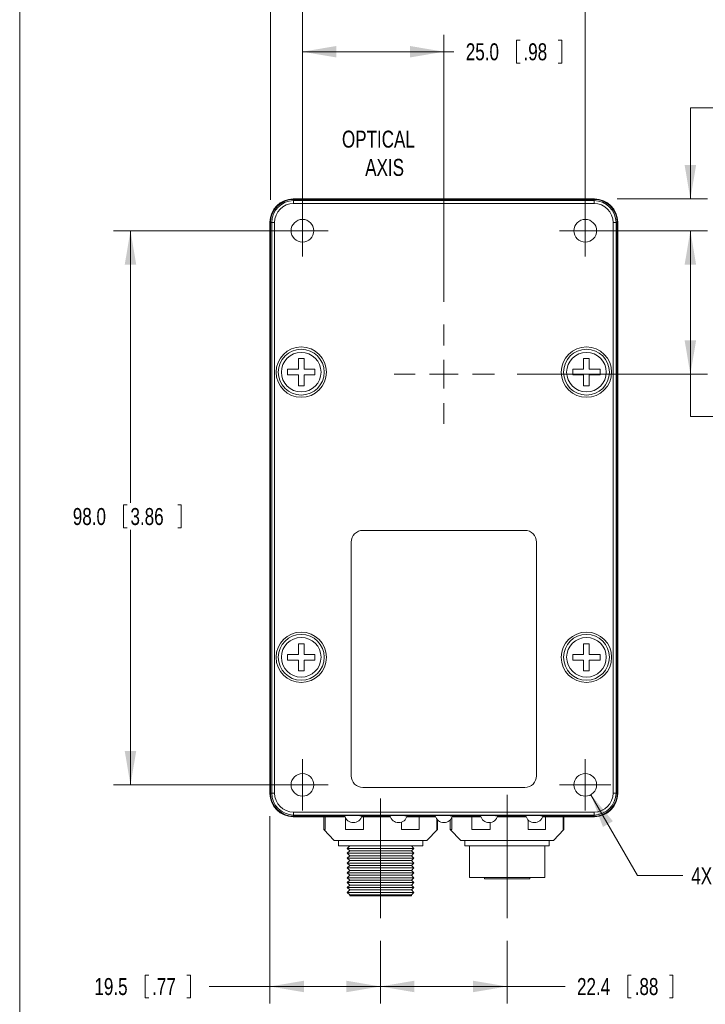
# Model space of a CAD drawing. Header units: millimetres. Extents: x 10 to 277, y 8 to 208.
# Tile 2 of 25: x 10 to 71, y 74 to 161. Entities that reach past the tile are written whole.
import ezdxf

# ---------------------------------------------------------------- set-up
doc = ezdxf.new("R2010")
doc.units = ezdxf.units.MM
doc.linetypes.add('CENTERX2', pattern=[20.32, 12.7, -2.54, 2.54, -2.54])
doc.styles.add('SLDTEXTSTYLE0', font='TXT', dxfattribs={"width": 0.75})
doc.dimstyles.new('SLDDIMSTYLE0', dxfattribs={"dimtxt": 1.5, "dimasz": 3, "dimexe": 0, "dimexo": 0.0625, "dimgap": 0.375, "dimtad": 0, "dimtih": 1, "dimtoh": 1, "dimdec": 1, "dimlfac": 2, "dimrnd": 1e-09, "dimzin": 12, "dimdsep": 46, "dimtxsty": 'SLDTEXTSTYLE0', "dimsah": 1, "dimcen": 0.09, "dimadec": 0, "dimazin": 0, "dimtfac": 1, "dimtdec": 1, "dimtofl": 0, "dimtmove": 0, "dimatfit": 3, "dimfxl": 1, "dimtolj": 1, "dimtzin": 12, "dimarcsym": 0})
doc.dimstyles.new('SLDDIMSTYLE1', dxfattribs={"dimtxt": 1.5, "dimasz": 3, "dimexe": 0, "dimexo": 0.0625, "dimgap": 0.375, "dimtad": 0, "dimtih": 1, "dimtoh": 1, "dimdec": 1, "dimlfac": 2, "dimrnd": 1e-09, "dimzin": 4, "dimdsep": 46, "dimtxsty": 'SLDTEXTSTYLE0', "dimsah": 1, "dimcen": 0.09, "dimadec": 0, "dimazin": 0, "dimtfac": 1, "dimtdec": 1, "dimtofl": 0, "dimtmove": 0, "dimatfit": 3, "dimfxl": 1, "dimtolj": 1, "dimtzin": 12, "dimarcsym": 0})
doc.dimstyles.new('SLDDIMSTYLE2', dxfattribs={"dimtxt": 1.5, "dimasz": 3, "dimexe": 0, "dimexo": 0.0625, "dimgap": 0.375, "dimtad": 0, "dimtih": 1, "dimtoh": 1, "dimdec": 1, "dimlfac": 2, "dimrnd": 1e-09, "dimzin": 12, "dimdsep": 46, "dimtxsty": 'SLDTEXTSTYLE0', "dimsah": 1, "dimcen": 0.09, "dimadec": 0, "dimazin": 0, "dimtfac": 1, "dimtdec": 1, "dimtofl": 0, "dimtmove": 0, "dimatfit": 3, "dimfxl": 1, "dimtolj": 1, "dimtzin": 12, "dimarcsym": 0})
doc.dimstyles.new('SLDDIMSTYLE3', dxfattribs={"dimtxt": 1.5, "dimasz": 3, "dimexe": 0, "dimexo": 0.0625, "dimgap": 0.375, "dimtad": 0, "dimtih": 1, "dimtoh": 1, "dimdec": 1, "dimlfac": 2, "dimrnd": 1e-09, "dimzin": 12, "dimdsep": 46, "dimtxsty": 'SLDTEXTSTYLE0', "dimsah": 1, "dimcen": 0.09, "dimadec": 0, "dimazin": 0, "dimtfac": 1, "dimtdec": 1, "dimtmove": 0, "dimatfit": 3, "dimfxl": 1, "dimtolj": 1, "dimtzin": 12, "dimarcsym": 0})

# ---------------------------------------------------------------- blocks, each defined once
blk = doc.blocks.new('*D7')
at = {"color": 7, "linetype": 'Continuous', "lineweight": 0}
for p, q in [((32.201, 91.064), (32.201, 74.513)), ((41.951, 80.038), (41.951, 74.513)), ((21.177, 77.025), (21.177, 75.002)), ((21.177, 77.025), (21.482, 77.025)), ((25.165, 77.025), (24.861, 77.025)), ((25.165, 77.025), (25.165, 75.002)), ((32.201, 76.013), (26.827, 76.013)), ((41.951, 76.013), (32.201, 76.013)), ((21.177, 75.002), (21.482, 75.002)), ((25.165, 75.002), (24.861, 75.002))]:
    blk.add_line(p, q, dxfattribs=at)
for points in [[(32.201, 76.013), (35.201, 75.505), (35.201, 76.521)], [(41.951, 76.013), (38.951, 76.521), (38.951, 75.505)]]:
    blk.add_solid(points, dxfattribs=at)
at = {"color": 7, "linetype": 'Continuous', "lineweight": 0, "char_height": 1.5, "attachment_point": 1, "style": 'SLDTEXTSTYLE0'}
for s, insert in [('19.5', (16.69, 76.757)), ('.77', (21.786, 76.757))]:
    blk.add_mtext(s, dxfattribs=dict(at, insert=insert))
blk = doc.blocks.new('*D8')
at = {"color": 7, "linetype": 'Continuous', "lineweight": 0}
for p, q in [((41.951, 80.038), (41.951, 74.513)), ((53.151, 80.038), (53.151, 74.513)), ((63.814, 77.025), (63.814, 75.002)), ((63.814, 77.025), (64.119, 77.025)), ((67.802, 77.025), (67.498, 77.025)), ((67.802, 77.025), (67.802, 75.002)), ((41.951, 76.013), (53.151, 76.013)), ((53.151, 76.013), (58.273, 76.013)), ((63.814, 75.002), (64.119, 75.002)), ((67.802, 75.002), (67.498, 75.002))]:
    blk.add_line(p, q, dxfattribs=at)
for points in [[(41.951, 76.013), (44.951, 75.505), (44.951, 76.521)], [(53.151, 76.013), (50.151, 76.521), (50.151, 75.505)]]:
    blk.add_solid(points, dxfattribs=at)
at = {"color": 7, "linetype": 'Continuous', "lineweight": 0, "char_height": 1.5, "attachment_point": 1, "style": 'SLDTEXTSTYLE0'}
for s, insert in [('22.4', (59.327, 76.757)), ('.88', (64.423, 76.757))]:
    blk.add_mtext(s, dxfattribs=dict(at, insert=insert))
blk = doc.blocks.new('*D9')
at = {"color": 7, "linetype": 'Continuous', "lineweight": 0}
for p, q in [((35.065, 144.83), (35.065, 167.381)), ((60.059, 144.83), (60.059, 167.381)), ((48.163, 166.893), (48.163, 164.869)), ((48.163, 166.893), (48.467, 166.893)), ((53.259, 166.893), (52.955, 166.893)), ((53.259, 166.893), (53.259, 164.869)), ((35.065, 165.881), (42.622, 165.881)), ((60.059, 165.881), (54.921, 165.881)), ((48.163, 164.869), (48.467, 164.869)), ((53.259, 164.869), (52.955, 164.869))]:
    blk.add_line(p, q, dxfattribs=at)
for points in [[(35.065, 165.881), (38.065, 165.373), (38.065, 166.389)], [(60.059, 165.881), (57.059, 166.389), (57.059, 165.373)]]:
    blk.add_solid(points, dxfattribs=at)
at = {"color": 7, "linetype": 'Continuous', "lineweight": 0, "char_height": 1.5, "attachment_point": 1, "style": 'SLDTEXTSTYLE0'}
for s, insert in [('50.0', (43.675, 166.624)), ('1.97', (48.771, 166.624))]:
    blk.add_mtext(s, dxfattribs=dict(at, insert=insert))
blk = doc.blocks.new('*D10')
at = {"color": 7, "linetype": 'Continuous', "lineweight": 0}
for p, q in [((33.065, 142.83), (18.375, 142.83)), ((19.875, 142.83), (19.875, 118.759)), ((19.267, 118.581), (19.267, 116.557)), ((19.267, 118.581), (19.571, 118.581)), ((24.363, 118.581), (24.058, 118.581)), ((24.363, 118.581), (24.363, 116.557)), ((19.267, 116.557), (19.571, 116.557)), ((19.875, 93.833), (19.875, 116.379)), ((24.363, 116.557), (24.058, 116.557)), ((33.065, 93.833), (18.375, 93.833))]:
    blk.add_line(p, q, dxfattribs=at)
for points in [[(19.875, 142.83), (19.367, 139.83), (20.383, 139.83)], [(19.875, 93.833), (20.383, 96.833), (19.367, 96.833)]]:
    blk.add_solid(points, dxfattribs=at)
at = {"color": 7, "linetype": 'Continuous', "lineweight": 0, "char_height": 1.5, "attachment_point": 1, "style": 'SLDTEXTSTYLE0'}
for s, insert in [('98.0', (14.779, 118.312)), ('3.86', (19.875, 118.312))]:
    blk.add_mtext(s, dxfattribs=dict(at, insert=insert))
blk = doc.blocks.new('*D11')
at = {"color": 7, "linetype": 'Continuous', "lineweight": 0}
for p, q in [((35.065, 144.83), (35.065, 160.154)), ((47.562, 136.533), (47.562, 160.154)), ((53.988, 159.666), (53.988, 157.643)), ((53.988, 159.666), (54.293, 159.666)), ((57.976, 159.666), (57.672, 159.666)), ((57.976, 159.666), (57.976, 157.643)), ((35.065, 158.654), (47.562, 158.654)), ((47.562, 158.654), (48.447, 158.654)), ((53.988, 157.643), (54.293, 157.643)), ((57.976, 157.643), (57.672, 157.643))]:
    blk.add_line(p, q, dxfattribs=at)
for points in [[(35.065, 158.654), (38.065, 158.146), (38.065, 159.162)], [(47.562, 158.654), (44.562, 159.162), (44.562, 158.146)]]:
    blk.add_solid(points, dxfattribs=at)
at = {"color": 7, "linetype": 'Continuous', "lineweight": 0, "char_height": 1.5, "attachment_point": 1, "style": 'SLDTEXTSTYLE0'}
for s, insert in [('25.0', (49.501, 159.398)), ('.98', (54.597, 159.398))]:
    blk.add_mtext(s, dxfattribs=dict(at, insert=insert))
blk = doc.blocks.new('*D12')
at = {"color": 7, "linetype": 'Continuous', "lineweight": 0}
for p, q in [((32.246, 145.554), (32.246, 167.381)), ((35.065, 144.83), (35.065, 167.381)), ((20.107, 166.893), (20.107, 164.869)), ((20.107, 166.893), (20.411, 166.893)), ((24.095, 166.893), (23.791, 166.893)), ((24.095, 166.893), (24.095, 164.869)), ((32.246, 165.881), (25.757, 165.881)), ((35.065, 165.881), (41.065, 165.881)), ((20.107, 164.869), (20.411, 164.869)), ((24.095, 164.869), (23.791, 164.869))]:
    blk.add_line(p, q, dxfattribs=at)
for points in [[(32.246, 165.881), (29.246, 166.389), (29.246, 165.373)], [(35.065, 165.881), (38.065, 165.373), (38.065, 166.389)]]:
    blk.add_solid(points, dxfattribs=at)
at = {"color": 7, "linetype": 'Continuous', "lineweight": 0, "char_height": 1.5, "attachment_point": 1, "style": 'SLDTEXTSTYLE0'}
for s, insert in [('5.6', (16.728, 166.624)), ('.22', (20.716, 166.624))]:
    blk.add_mtext(s, dxfattribs=dict(at, insert=insert))
blk = doc.blocks.new('*D13')
at = {"color": 7, "linetype": 'Continuous', "lineweight": 0}
for p, q in [((62.059, 142.83), (70.842, 142.83)), ((69.342, 130.138), (69.342, 142.83)), ((54.038, 130.138), (70.842, 130.138)), ((69.342, 126.417), (69.342, 130.138)), ((76.883, 127.429), (76.883, 125.405)), ((76.883, 127.429), (77.187, 127.429)), ((81.979, 127.429), (81.675, 127.429)), ((81.979, 127.429), (81.979, 125.405)), ((71.342, 126.417), (69.342, 126.417)), ((76.883, 125.405), (77.187, 125.405)), ((81.979, 125.405), (81.675, 125.405))]:
    blk.add_line(p, q, dxfattribs=at)
for points in [[(69.342, 142.83), (68.834, 139.83), (69.85, 139.83)], [(69.342, 130.138), (69.85, 133.138), (68.834, 133.138)]]:
    blk.add_solid(points, dxfattribs=at)
at = {"color": 7, "linetype": 'Continuous', "lineweight": 0, "char_height": 1.5, "attachment_point": 1, "style": 'SLDTEXTSTYLE0'}
for s, insert in [('25.4', (72.395, 127.16)), ('1.00', (77.491, 127.16))]:
    blk.add_mtext(s, dxfattribs=dict(at, insert=insert))
blk = doc.blocks.new('*D14')
at = {"color": 7, "linetype": 'Continuous', "lineweight": 0}
for p, q in [((75.775, 154.711), (75.775, 152.688)), ((75.775, 154.711), (76.079, 154.711)), ((79.762, 154.711), (79.458, 154.711)), ((79.762, 154.711), (79.762, 152.688)), ((71.342, 153.699), (69.342, 153.699)), ((69.342, 153.699), (69.342, 145.638)), ((75.775, 152.688), (76.079, 152.688)), ((79.762, 152.688), (79.458, 152.688)), ((62.884, 145.638), (70.842, 145.638)), ((62.059, 142.83), (70.842, 142.83)), ((69.342, 142.83), (69.342, 136.83))]:
    blk.add_line(p, q, dxfattribs=at)
for points in [[(69.342, 145.638), (69.85, 148.638), (68.834, 148.638)], [(69.342, 142.83), (68.834, 139.83), (69.85, 139.83)]]:
    blk.add_solid(points, dxfattribs=at)
at = {"color": 7, "linetype": 'Continuous', "lineweight": 0, "char_height": 1.5, "attachment_point": 1, "style": 'SLDTEXTSTYLE0'}
for s, insert in [('5.6', (72.395, 154.443)), ('.22', (76.383, 154.443))]:
    blk.add_mtext(s, dxfattribs=dict(at, insert=insert))
blk = doc.blocks.new('SW_SYMBOL_HOLE_DEPTH')
at = {"color": 0, "linetype": 'Continuous', "lineweight": 0}
for p, q in [((0, 875), (800, 875)), ((100, 555), (400, 75)), ((400, 875), (400, 75)), ((700, 555), (400, 75))]:
    blk.add_line(p, q, dxfattribs=at)
blk = doc.blocks.new('*D15')
at = {"color": 7, "linetype": 'Continuous', "lineweight": 0}
for p, q in [((60.558, 92.967), (64.671, 85.829)), ((64.671, 85.829), (68.671, 85.829))]:
    blk.add_line(p, q, dxfattribs=at)
blk.add_solid([(60.558, 92.967), (61.616, 90.114), (62.496, 90.621)], dxfattribs=at)
at = {"color": 7, "linetype": 'Continuous', "lineweight": 0, "xscale": 0.001916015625, "yscale": 0.001916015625, "zscale": 0.001916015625}
blk.add_blockref('SW_SYMBOL_HOLE_DEPTH', (75.802, 84.787), dxfattribs=at)
at = {"color": 7, "linetype": 'Continuous', "lineweight": 0, "char_height": 1.5, "attachment_point": 1, "style": 'SLDTEXTSTYLE0'}
for s, insert in [('4X M4 ', (69.421, 86.536)), ('8.0', (77.946, 86.536))]:
    blk.add_mtext(s, dxfattribs=dict(at, insert=insert))
blk = doc.blocks.new('SW_CENTERMARKSYMBOL_0')
at = {"color": 0, "linetype": 'Continuous', "lineweight": 0}
for p, q in [((0, 2.54), (0, 4.395)), ((0, 0), (0, 1.27)), ((-2.54, 0), (-4.395, 0)), ((0, 0), (-1.27, 0)), ((0, 0), (0, -1.27)), ((0, 0), (1.27, 0)), ((2.54, 0), (4.476, 0)), ((0, -2.54), (0, -4.395))]:
    blk.add_line(p, q, dxfattribs=at)
blk = doc.blocks.new('SW_CENTERMARKSYMBOL_1')
at = {"color": 0, "linetype": 'Continuous', "lineweight": 0}
for p, q in [((0, 1.27), (0, 2.27)), ((0, 0), (0, 1.27)), ((-1.27, 0), (-2.27, 0)), ((0, 0), (-1.27, 0)), ((0, 0), (0, -1.27)), ((0, 0), (1.27, 0)), ((1.27, 0), (2.27, 0)), ((0, -1.27), (0, -2.27))]:
    blk.add_line(p, q, dxfattribs=at)
blk = doc.blocks.new('SW_CENTERMARKSYMBOL_2')
at = {"color": 0, "linetype": 'Continuous', "lineweight": 0}
for p, q in [((0, 1.27), (0, 2.27)), ((0, 0), (0, 1.27)), ((-1.27, 0), (-2.27, 0)), ((0, 0), (-1.27, 0)), ((0, 0), (0, -1.27)), ((0, 0), (1.27, 0)), ((1.27, 0), (2.27, 0)), ((0, -1.27), (0, -2.27))]:
    blk.add_line(p, q, dxfattribs=at)
blk = doc.blocks.new('SW_CENTERMARKSYMBOL_3')
at = {"color": 0, "linetype": 'Continuous', "lineweight": 0}
for p, q in [((0, 1.27), (0, 2.27)), ((0, 0), (0, 1.27)), ((-1.27, 0), (-2.27, 0)), ((0, 0), (-1.27, 0)), ((0, 0), (0, -1.27)), ((0, 0), (1.27, 0)), ((1.27, 0), (2.27, 0)), ((0, -1.27), (0, -2.27))]:
    blk.add_line(p, q, dxfattribs=at)
blk = doc.blocks.new('SW_CENTERMARKSYMBOL_4')
at = {"color": 0, "linetype": 'Continuous', "lineweight": 0}
for p, q in [((0, 1.27), (0, 2.27)), ((0, 0), (0, 1.27)), ((-1.27, 0), (-2.27, 0)), ((0, 0), (-1.27, 0)), ((0, 0), (0, -1.27)), ((0, 0), (1.27, 0)), ((1.27, 0), (2.27, 0)), ((0, -1.27), (0, -2.27))]:
    blk.add_line(p, q, dxfattribs=at)
blk = doc.blocks.new('SW_NOTE_5')
at = {"color": 0, "linetype": 'Continuous', "lineweight": 0, "char_height": 1.5, "attachment_point": 1, "style": 'SLDTEXTSTYLE0'}
for s, insert in [('OPTICAL', (0, 1.934)), ('AXIS', (2.053, -0.566))]:
    blk.add_mtext(s, dxfattribs=dict(at, insert=insert))

msp = doc.modelspace()

# ---------------------------------------------------------------- linework, layer by layer
at = {"color": 7, "linetype": 'Continuous', "lineweight": 15}
for p, q in [((10.088, 7.692), (10.088, 207.692)), ((34.24, 145.638), (60.884, 145.638)), ((34.291, 145.492), (34.291, 145.599)), ((60.834, 145.599), (34.291, 145.599)), ((34.291, 145.492), (34.291, 145.239)), ((34.291, 145.492), (60.834, 145.492)), ((60.834, 145.492), (60.834, 145.599)), ((60.834, 145.492), (60.834, 145.239)), ((60.834, 145.239), (34.291, 145.239)), ((32.201, 93.064), (32.201, 143.6)), ((32.246, 143.554), (32.246, 93.11)), ((32.352, 143.554), (32.246, 143.554)), ((32.352, 93.11), (32.352, 143.554)), ((32.606, 143.554), (32.352, 143.554)), ((32.606, 143.554), (32.606, 93.11)), ((62.518, 93.11), (62.518, 143.554)), ((62.772, 143.554), (62.518, 143.554)), ((62.772, 143.554), (62.772, 93.11)), ((62.772, 143.554), (62.878, 143.554)), ((62.878, 93.11), (62.878, 143.554)), ((62.923, 143.6), (62.923, 93.064)), ((35.212, 131.526), (34.712, 131.526)), ((34.712, 131.526), (34.712, 130.576)), ((35.212, 130.576), (35.212, 131.526)), ((59.912, 131.526), (59.912, 130.576)), ((60.412, 131.526), (59.912, 131.526)), ((60.412, 130.576), (60.412, 131.526)), ((34.712, 130.576), (33.762, 130.576)), ((33.762, 130.576), (33.762, 130.076)), ((36.162, 130.576), (35.212, 130.576)), ((36.162, 130.076), (36.162, 130.576)), ((58.962, 130.576), (58.962, 130.076)), ((59.912, 130.576), (58.962, 130.576)), ((61.362, 130.576), (60.412, 130.576)), ((61.362, 130.076), (61.362, 130.576)), ((33.762, 130.076), (34.712, 130.076)), ((34.712, 130.076), (34.712, 129.126)), ((35.212, 129.126), (35.212, 130.076)), ((35.212, 130.076), (36.162, 130.076)), ((58.962, 130.076), (59.912, 130.076)), ((59.912, 130.076), (59.912, 129.126)), ((60.412, 129.126), (60.412, 130.076)), ((60.412, 130.076), (61.362, 130.076)), ((34.712, 129.126), (35.212, 129.126)), ((59.912, 129.126), (60.412, 129.126)), ((54.712, 116.338), (40.412, 116.338)), ((39.371, 115.296), (39.371, 94.646)), ((55.754, 94.646), (55.754, 115.296)), ((35.212, 106.317), (34.712, 106.317)), ((34.712, 106.317), (34.712, 105.367)), ((35.212, 105.367), (35.212, 106.317)), ((60.412, 106.317), (59.912, 106.317)), ((59.912, 106.317), (59.912, 105.367)), ((60.412, 105.367), (60.412, 106.317)), ((33.762, 105.367), (33.762, 104.867)), ((34.712, 105.367), (33.762, 105.367)), ((36.162, 105.367), (35.212, 105.367)), ((36.162, 104.867), (36.162, 105.367)), ((59.912, 105.367), (58.962, 105.367)), ((58.962, 105.367), (58.962, 104.867)), ((61.362, 105.367), (60.412, 105.367)), ((61.362, 104.867), (61.362, 105.367)), ((33.762, 104.867), (34.712, 104.867)), ((34.712, 104.867), (34.712, 103.917)), ((35.212, 103.917), (35.212, 104.867)), ((35.212, 104.867), (36.162, 104.867)), ((58.962, 104.867), (59.912, 104.867)), ((59.912, 104.867), (59.912, 103.917)), ((60.412, 104.867), (61.362, 104.867)), ((60.412, 103.917), (60.412, 104.867)), ((34.712, 103.917), (35.212, 103.917)), ((59.912, 103.917), (60.412, 103.917)), ((40.412, 93.605), (54.712, 93.605)), ((32.352, 93.11), (32.246, 93.11)), ((32.606, 93.11), (32.352, 93.11)), ((62.772, 93.11), (62.518, 93.11)), ((62.772, 93.11), (62.878, 93.11)), ((34.291, 91.425), (60.834, 91.425)), ((34.291, 91.425), (34.291, 91.171)), ((60.834, 91.425), (60.834, 91.171)), ((38.829, 91.025), (34.24, 91.025)), ((60.834, 91.171), (34.291, 91.171)), ((34.291, 91.171), (34.291, 91.065)), ((34.291, 91.065), (38.817, 91.065)), ((36.958, 91.025), (36.958, 89.901)), ((37.078, 89.901), (37.078, 91.025)), ((38.864, 89.901), (38.864, 90.94)), ((42.829, 91.025), (40.295, 91.025)), ((40.308, 91.065), (42.817, 91.065)), ((40.474, 89.901), (40.474, 91.025)), ((43.828, 89.901), (43.828, 90.547)), ((46.829, 91.025), (44.295, 91.025)), ((44.308, 91.065), (46.817, 91.065)), ((45.37, 89.901), (45.37, 91.025)), ((46.938, 89.901), (46.938, 90.816)), ((46.991, 89.901), (46.991, 90.752)), ((48.134, 90.752), (48.134, 89.901)), ((48.254, 89.901), (48.254, 90.928)), ((50.829, 91.025), (48.295, 91.025)), ((48.308, 91.065), (50.817, 91.065)), ((50.04, 89.901), (50.04, 91.025)), ((54.829, 91.025), (52.295, 91.025)), ((52.308, 91.065), (54.817, 91.065)), ((55.004, 89.901), (55.004, 90.738)), ((60.884, 91.025), (56.295, 91.025)), ((56.308, 91.065), (60.834, 91.065)), ((56.546, 89.901), (56.546, 91.025)), ((58.114, 89.901), (58.114, 91.025)), ((58.167, 89.901), (58.167, 91.025)), ((60.834, 91.171), (60.834, 91.065)), ((36.958, 89.901), (37.883, 88.933)), ((36.958, 89.901), (37.078, 89.901)), ((38.864, 89.901), (40.474, 89.901)), ((43.828, 89.901), (45.37, 89.901)), ((46.065, 88.933), (46.991, 89.901)), ((46.938, 89.901), (46.991, 89.901)), ((48.134, 89.901), (49.059, 88.933)), ((48.134, 89.901), (48.254, 89.901)), ((50.04, 89.901), (51.65, 89.901)), ((51.65, 89.901), (51.65, 90.505)), ((55.004, 89.901), (56.546, 89.901)), ((57.241, 88.933), (58.167, 89.901)), ((58.114, 89.901), (58.167, 89.901)), ((37.883, 88.933), (41.974, 88.933)), ((38.249, 88.933), (38.249, 88.433)), ((41.974, 88.933), (46.065, 88.933)), ((45.699, 88.433), (45.699, 88.933)), ((49.059, 88.933), (53.15, 88.933)), ((49.425, 88.933), (49.425, 88.433)), ((53.15, 88.933), (57.241, 88.933)), ((56.875, 88.433), (56.875, 88.933)), ((41.974, 88.433), (38.249, 88.433)), ((39.244, 88.433), (39.028, 88.217)), ((39.028, 88.217), (39.244, 88.001)), ((39.028, 88.217), (44.921, 88.217)), ((39.244, 88.001), (39.028, 87.785)), ((39.244, 88.001), (44.705, 88.001)), ((45.699, 88.433), (41.974, 88.433)), ((44.921, 88.217), (44.705, 88.433)), ((44.705, 88.001), (44.921, 88.217)), ((44.921, 87.785), (44.705, 88.001)), ((53.15, 88.433), (49.425, 88.433)), ((49.825, 88.433), (49.825, 85.633)), ((56.875, 88.433), (53.15, 88.433)), ((56.475, 85.633), (56.475, 88.433)), ((39.028, 87.785), (39.244, 87.57)), ((39.028, 87.785), (44.921, 87.785)), ((39.244, 87.57), (39.028, 87.354)), ((39.028, 87.354), (39.244, 87.138)), ((39.028, 87.354), (44.921, 87.354)), ((39.244, 87.138), (39.028, 86.922)), ((39.244, 87.57), (44.705, 87.57)), ((39.244, 87.138), (44.705, 87.138)), ((44.705, 87.57), (44.921, 87.785)), ((44.921, 87.354), (44.705, 87.57)), ((44.705, 87.138), (44.921, 87.354)), ((44.921, 86.922), (44.705, 87.138)), ((39.028, 86.922), (39.244, 86.706)), ((39.028, 86.922), (44.921, 86.922)), ((39.244, 86.706), (39.028, 86.49)), ((39.028, 86.49), (39.244, 86.274)), ((39.028, 86.49), (44.921, 86.49)), ((39.244, 86.274), (39.028, 86.058)), ((39.244, 86.706), (44.705, 86.706)), ((39.244, 86.274), (44.705, 86.274)), ((44.705, 86.706), (44.921, 86.922)), ((44.921, 86.49), (44.705, 86.706)), ((44.705, 86.274), (44.921, 86.49)), ((44.921, 86.058), (44.705, 86.274)), ((39.028, 86.058), (39.244, 85.842)), ((39.028, 86.058), (44.921, 86.058)), ((39.244, 85.842), (39.028, 85.626)), ((39.028, 85.626), (39.244, 85.411)), ((39.028, 85.626), (44.921, 85.626)), ((39.244, 85.411), (39.028, 85.195)), ((39.244, 85.842), (44.705, 85.842)), ((39.244, 85.411), (44.705, 85.411)), ((44.705, 85.842), (44.921, 86.058)), ((44.921, 85.626), (44.705, 85.842)), ((44.705, 85.411), (44.921, 85.626)), ((44.921, 85.195), (44.705, 85.411)), ((53.15, 85.633), (49.825, 85.633)), ((51.15, 85.633), (51.15, 85.533)), ((55.15, 85.533), (51.15, 85.533)), ((56.475, 85.633), (53.15, 85.633)), ((55.15, 85.533), (55.15, 85.633)), ((39.028, 85.195), (39.244, 84.979)), ((39.028, 85.195), (44.921, 85.195)), ((39.244, 84.979), (39.028, 84.763)), ((39.028, 84.763), (39.244, 84.547)), ((39.028, 84.763), (44.921, 84.763)), ((39.244, 84.547), (39.028, 84.331)), ((39.244, 84.979), (44.705, 84.979)), ((39.244, 84.547), (44.705, 84.547)), ((44.705, 84.979), (44.921, 85.195)), ((44.921, 84.763), (44.705, 84.979)), ((44.705, 84.547), (44.921, 84.763)), ((44.921, 84.331), (44.705, 84.547)), ((39.028, 84.331), (39.244, 84.115)), ((39.028, 84.331), (44.921, 84.331)), ((39.244, 84.115), (39.244, 84.015)), ((39.244, 84.115), (44.705, 84.115)), ((39.244, 84.015), (44.705, 84.015)), ((44.705, 84.115), (44.921, 84.331)), ((44.705, 84.015), (44.705, 84.115))]:
    msp.add_line(p, q, dxfattribs=at)
at = {"color": 7, "linetype": 'CENTERX2', "lineweight": 0}
for p, q in [((41.951, 92.619), (41.951, 82.038)), ((53.151, 82.038), (53.151, 92.945))]:
    msp.add_line(p, q, dxfattribs=at)
at = {"color": 7, "linetype": 'Continuous', "lineweight": 15}
for centre, radius in [((35.065, 142.83), 1), ((60.059, 142.83), 1), ((34.962, 130.326), 2.225), ((34.962, 130.326), 2.025), ((60.162, 130.326), 2.225), ((60.162, 130.326), 2.025), ((34.962, 130.326), 1.75), ((60.162, 130.326), 1.75), ((34.962, 105.117), 2.225), ((34.962, 105.117), 2.025), ((60.162, 105.117), 2.225), ((60.162, 105.117), 2.025), ((34.962, 105.117), 1.75), ((60.162, 105.117), 1.75), ((35.065, 93.833), 1), ((60.059, 93.833), 1)]:
    msp.add_circle(centre, radius, dxfattribs=at)
for centre, radius, start, end in [((34.24, 143.6), 2.039, 90, 180), ((34.291, 143.554), 2.045, 90, 180), ((34.291, 143.554), 1.938, 90, 180), ((60.834, 143.554), 2.045, 0, 90), ((60.834, 143.554), 1.938, 360, 90), ((60.884, 143.6), 2.039, 0, 90), ((34.291, 143.554), 1.685, 90, 180), ((60.834, 143.554), 1.685, 360, 90), ((40.412, 115.296), 1.041, 90, 180), ((54.712, 115.296), 1.041, 0, 90), ((40.412, 94.646), 1.041, 180, 270), ((54.712, 94.646), 1.041, 270, 0), ((34.24, 93.064), 2.039, 180, 270), ((34.291, 93.11), 2.045, 180, 270), ((34.291, 93.11), 1.938, 180, 270), ((34.291, 93.11), 1.685, 180, 270), ((60.834, 93.11), 1.685, 270, 0), ((60.834, 93.11), 1.938, 270, 0), ((60.834, 93.11), 2.045, 270, 0), ((60.884, 93.064), 2.039, 270, 0), ((39.336, 86.813), 4.318, 87.00208, 97.02846), ((39.562, 91.275), 0.775, 193.23993, 346.76007), ((39.757, 85.936), 5.191, 83.81704, 92.15243), ((43.336, 86.813), 4.318, 87.00205, 97.02849), ((43.562, 91.275), 0.775, 193.23993, 346.76007), ((43.757, 85.936), 5.191, 83.81704, 92.15243), ((47.336, 86.813), 4.318, 87.00206, 97.02848), ((47.562, 91.275), 0.775, 193.23993, 346.76007), ((47.757, 85.936), 5.191, 83.81704, 92.15242), ((51.336, 86.813), 4.318, 87.00206, 97.02848), ((51.562, 91.275), 0.775, 193.23993, 346.76007), ((51.757, 85.936), 5.191, 83.81704, 92.15242), ((55.336, 86.813), 4.318, 87.00206, 97.02848), ((55.562, 91.275), 0.775, 193.23993, 346.76007), ((55.757, 85.936), 5.191, 83.81705, 92.15241)]:
    msp.add_arc(centre, radius, start, end, dxfattribs=at)

# ---------------------------------------------------------------- block references
at = {"color": 7, "linetype": 'Continuous', "lineweight": 0}
for name, p in [('SW_NOTE_5', (38.559, 149.744)), ('SW_CENTERMARKSYMBOL_1', (35.065, 142.83)), ('SW_CENTERMARKSYMBOL_2', (60.059, 142.83)), ('SW_CENTERMARKSYMBOL_0', (47.562, 130.138)), ('SW_CENTERMARKSYMBOL_4', (35.065, 93.833)), ('SW_CENTERMARKSYMBOL_3', (60.059, 93.833))]:
    msp.add_blockref(name, p, dxfattribs=at)

# ---------------------------------------------------------------- dimensions: what is measured, and where the dimension line sits
for base, p1, p2, dimstyle, picture, middle in [((35.065, 165.881), (32.246, 143.554), (35.065, 142.83), 'SLDDIMSTYLE2', '*D12', (20.716, 165.881)), ((60.059, 165.881), (35.065, 142.83), (60.059, 142.83), 'SLDDIMSTYLE1', '*D9', (48.771, 165.881)), ((35.065, 158.654), (47.562, 134.533), (35.065, 142.83), 'SLDDIMSTYLE1', '*D11', (54.043, 158.654)), ((41.951, 76.013), (32.201, 93.064), (41.951, 82.038), 'SLDDIMSTYLE0', '*D7', (21.232, 76.013)), ((53.151, 76.013), (41.951, 82.038), (53.151, 82.038), 'SLDDIMSTYLE0', '*D8', (63.869, 76.013))]:
    dim = msp.add_linear_dim(base=base, p1=p1, p2=p2, dimstyle=dimstyle, dxfattribs=at)
    dim.commit()
    dim.dimension.update_dxf_attribs({"geometry": picture, "text_midpoint": middle, "dimtype": 160})
for base, p1, p2, dimstyle, picture, middle in [((69.342, 145.638), (60.059, 142.83), (60.884, 145.638), 'SLDDIMSTYLE2', '*D14', (69.342, 153.699)), ((19.875, 93.833), (35.065, 142.83), (35.065, 93.833), 'SLDDIMSTYLE1', '*D10', (19.875, 117.569)), ((69.342, 142.83), (52.038, 130.138), (60.059, 142.83), 'SLDDIMSTYLE0', '*D13', (69.342, 126.417))]:
    dim = msp.add_linear_dim(base=base, p1=p1, p2=p2, angle=90, dimstyle=dimstyle, dxfattribs=at)
    dim.commit()
    dim.dimension.update_dxf_attribs({"geometry": picture, "text_midpoint": middle, "dimtype": 160})
dim = msp.add_diameter_dim_2p(p1=(59.56, 94.7), p2=(60.558, 92.967), text='4X M4 {\\fGDT;x}8.0', dimstyle='SLDDIMSTYLE3', override={"dimpost": '<>'}, dxfattribs=at)
dim.commit()
dim.dimension.update_dxf_attribs({"geometry": '*D15', "text_midpoint": (75.068, 85.829), "dimtype": 163})

doc.saveas('drawing.dxf')
